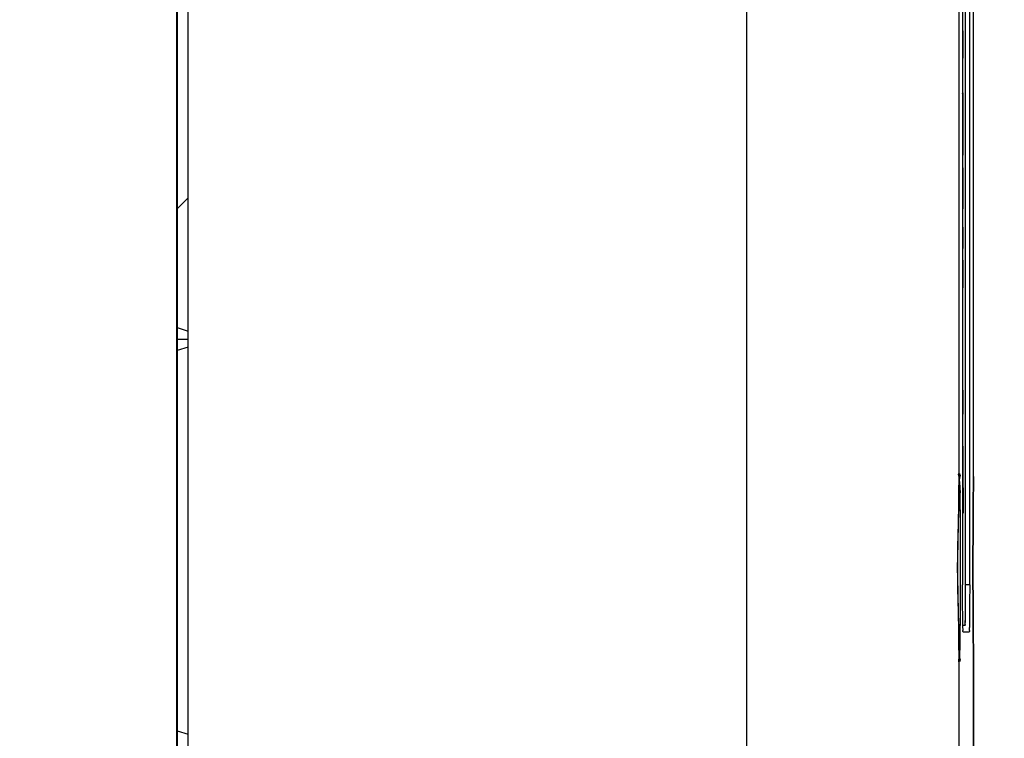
# Model space of a CAD drawing. Header units: inches. Extents: x 0 to 34, y 0 to 22.
# Tile 44 of 69: x 6.6 to 8.4, y 16.1 to 17.4. Entities that reach past the tile are written whole.
import ezdxf

# ---------------------------------------------------------------- set-up
doc = ezdxf.new("R2010")
doc.units = ezdxf.units.IN
doc.header["$LTSCALE"] = 1.87
doc.header["$MEASUREMENT"] = 0
doc.layers.get('0').update_dxf_attribs({"linetype": 'CONTINUOUS'})
for name, color, linetype in [('COSMETIC', 7, 'CONTINUOUS'), ('DATUMCURVES', 7, 'CONTINUOUS'), ('DIMENSIONS', 7, 'CONTINUOUS')]:
    doc.layers.add(name, color=color, linetype=linetype)
doc.styles.get("Standard").update_dxf_attribs({"font": 'txt', "width": 0.8})
doc.dimstyles.new('DIMSTYLE_1', dxfattribs={"dimtxt": 0.125, "dimasz": 0.1875, "dimexe": 0.18, "dimexo": 0.0625, "dimgap": 0.09, "dimtad": 0, "dimtih": 1, "dimtoh": 1, "dimdec": 3, "dimzin": 4, "dimdsep": 46, "dimtxsty": 'STANDARD', "dimblk": '_FILLED', "dimblk1": '_FILLED', "dimblk2": '_FILLED', "dimcen": 0.09, "dimadec": 0, "dimazin": 0, "dimtp": 0.01, "dimtm": 0.01, "dimtfac": 1, "dimtdec": 3, "dimtofl": 0, "dimtmove": 0, "dimatfit": 3, "dimldrblk": '_FILLED', "dimfxl": 1, "dimtolj": 1, "dimtzin": 4, "dimarcsym": 0})

# ---------------------------------------------------------------- blocks, each defined once
blk = doc.blocks.new('_FILLED')
at = {"color": 0, "linetype": 'BYBLOCK'}
blk.add_solid([(0, 0), (-1, 0.1736), (-1, -0.1736)], dxfattribs=at)
blk = doc.blocks.new('*D3')
at = {"layer": 'DIMENSIONS', "color": 2, "linetype": 'CONTINUOUS'}
for p, q in [((7.9704, 19.2405), (9.5876, 19.2405)), ((9.4626, 19.2405), (9.4626, 17.6855)), ((9.4626, 15.6427), (9.4626, 17.4355)), ((7.9704, 15.6427), (9.5876, 15.6427))]:
    blk.add_line(p, q, dxfattribs=at)
at = {"layer": 'DIMENSIONS', "color": 2, "linetype": 'CONTINUOUS', "xscale": 0.1875, "yscale": 0.1875, "zscale": 0.1875}
for p, rotation in [((9.4626, 19.2405), 90), ((9.4626, 15.6427), 270)]:
    blk.add_blockref('_FILLED', p, dxfattribs=dict(at, rotation=rotation))
at = {"layer": 'DIMENSIONS', "color": 2, "linetype": 'CONTINUOUS', "width": 0.8}
for s, p in [('3.598', (8.8001, 17.498)), ('[', (9.4251, 17.498)), ('91.38', (9.5251, 17.498)), (']', (10.0251, 17.498))]:
    blk.add_text(s, height=0.125, dxfattribs=at).set_placement(p)
blk = doc.blocks.new('*D4')
at = {"layer": 'DIMENSIONS', "color": 2, "linetype": 'CONTINUOUS'}
for p, q in [((7.9704, 19.2405), (11.1739, 19.2405)), ((11.0489, 19.2405), (11.0489, 16.726)), ((11.0489, 14.2952), (11.0489, 16.476)), ((6.6459, 14.2952), (11.1739, 14.2952))]:
    blk.add_line(p, q, dxfattribs=at)
at = {"layer": 'DIMENSIONS', "color": 2, "linetype": 'CONTINUOUS', "xscale": 0.1875, "yscale": 0.1875, "zscale": 0.1875}
for p, rotation in [((11.0489, 19.2405), 90), ((11.0489, 14.2952), 270)]:
    blk.add_blockref('_FILLED', p, dxfattribs=dict(at, rotation=rotation))
at = {"layer": 'DIMENSIONS', "color": 2, "linetype": 'CONTINUOUS', "width": 0.8}
for s, p in [('4.945', (10.3364, 16.5385)), ('[', (10.9614, 16.5385)), ('125.61', (11.0614, 16.5385)), (']', (11.6614, 16.5385))]:
    blk.add_text(s, height=0.125, dxfattribs=at).set_placement(p)

msp = doc.modelspace()

# ---------------------------------------------------------------- linework, layer by layer
at = {"color": 7, "linetype": 'CONTINUOUS'}
for p, q in [((6.9186, 19.2009), (6.9186, 15.6829)), ((6.9386, 15.6827), (6.9386, 19.2005)), ((7.9086, 19.2005), (7.9086, 15.6827)), ((8.2839, 18.4966), (8.2839, 16.3866)), ((8.2889, 16.3861), (8.2889, 18.4961)), ((8.2961, 16.3866), (8.2961, 18.4966)), ((8.277, 17.908), (8.277, 16.5142)), ((8.3029, 16.5747), (8.3029, 17.8474)), ((8.3029, 16.5754), (8.3029, 17.8467)), ((6.9192, 16.8329), (6.9192, 17.4929)), ((6.9192, 16.8329), (6.9386, 16.827)), ((6.9189, 16.8129), (6.9386, 16.8129)), ((6.9386, 16.7987), (6.9192, 16.7929)), ((6.9192, 16.1329), (6.9192, 16.7929)), ((8.3029, 16.575), (8.3029, 16.5755)), ((8.3029, 16.5742), (8.3029, 16.5755)), ((8.3029, 16.5742), (8.3029, 16.575)), ((8.277, 16.5141), (8.277, 16.5141)), ((8.277, 16.5141), (8.277, 16.514)), ((8.2961, 16.3866), (8.2889, 16.3866)), ((8.277, 16.3181), (8.277, 16.3181)), ((8.277, 16.318), (8.277, 16.3181)), ((8.277, 16.318), (8.277, 15.6827)), ((8.2842, 16.3161), (8.2883, 16.3161)), ((8.2846, 16.3045), (8.2954, 16.3045)), ((8.3029, 16.257), (8.3029, 16.2579)), ((8.3029, 16.2566), (8.3029, 16.2579)), ((8.3029, 16.2574), (8.3029, 15.6827)), ((8.3029, 16.2566), (8.3029, 16.257)), ((8.3029, 15.6827), (8.3029, 16.2567)), ((6.9192, 16.1329), (6.9386, 16.127))]:
    msp.add_line(p, q, dxfattribs=at)
msp.add_lwpolyline([(8.277, 16.3181), (8.2767, 16.34), (8.2759, 16.3694), (8.2754, 16.4002), (8.2754, 16.4314), (8.2759, 16.4622), (8.2766, 16.4917), (8.277, 16.5141)], dxfattribs=at)
for points, knots in [([(8.2777, 16.5731), (8.2771, 16.5765), (8.2762, 16.5807), (8.2803, 16.5779), (8.2792, 16.5747), (8.2786, 16.572)], [0, 0, 0, 0, 0.461292, 0.486748, 1, 1, 1, 1]), ([(8.278, 16.578), (8.278, 16.5781), (8.278, 16.5783), (8.278, 16.5778), (8.2779, 16.5774), (8.2779, 16.5764), (8.2778, 16.5751), (8.2778, 16.5734), (8.2777, 16.571), (8.2776, 16.5681), (8.2776, 16.5643), (8.2775, 16.5596), (8.2774, 16.5537), (8.2773, 16.5464), (8.2772, 16.5375), (8.2771, 16.5265), (8.2771, 16.5185), (8.277, 16.514)], [0, 0, 0, 0, 0.003469, 0.006302, 0.014712, 0.028595, 0.048524, 0.07549, 0.110849, 0.156254, 0.213834, 0.28613, 0.376238, 0.487872, 0.625441, 0.794143, 1, 1, 1, 1]), ([(8.3029, 16.5742), (8.3028, 16.5705), (8.3026, 16.561), (8.3024, 16.5439), (8.3022, 16.5215), (8.302, 16.4946), (8.3019, 16.4645), (8.3018, 16.4325), (8.3018, 16.3997), (8.3019, 16.3676), (8.302, 16.3375), (8.3022, 16.3107), (8.3024, 16.2882), (8.3026, 16.2711), (8.3028, 16.2616), (8.3029, 16.2579)], [0, 0, 0, 0, 0.035149, 0.090132, 0.16219, 0.248225, 0.344649, 0.447476, 0.552468, 0.655299, 0.751729, 0.837773, 0.909842, 0.964839, 1, 1, 1, 1]), ([(8.3029, 16.2579), (8.3028, 16.2616), (8.3026, 16.2712), (8.3024, 16.2884), (8.3022, 16.311), (8.302, 16.3378), (8.3019, 16.3678), (8.3018, 16.3998), (8.3018, 16.4324), (8.3019, 16.4643), (8.302, 16.4943), (8.3022, 16.5212), (8.3024, 16.5437), (8.3026, 16.5609), (8.3028, 16.5705), (8.3029, 16.5742)], [0, 0, 0, 0, 0.035217, 0.090998, 0.163273, 0.249246, 0.345365, 0.447765, 0.552281, 0.654679, 0.750794, 0.836767, 0.90903, 0.96482, 1, 1, 1, 1]), ([(8.2773, 16.5576), (8.2774, 16.5581), (8.2774, 16.5587), (8.2775, 16.5594), (8.2776, 16.5596)], [0, 0, 0, 0, 0.66977, 1, 1, 1, 1]), ([(8.2786, 16.572), (8.2775, 16.5667), (8.2798, 16.5563), (8.2789, 16.5365), (8.2792, 16.5219), (8.2793, 16.5141)], [0, 0, 0, 0, 0.242294, 0.59071, 1, 1, 1, 1]), ([(8.2772, 16.5383), (8.2772, 16.5386), (8.2772, 16.5392), (8.2772, 16.5399), (8.2772, 16.5403)], [0, 0, 0, 0, 0.388819, 1, 1, 1, 1]), ([(8.277, 16.318), (8.277, 16.3265), (8.2765, 16.3443), (8.2757, 16.372), (8.2752, 16.4012), (8.2752, 16.431), (8.2757, 16.4602), (8.2765, 16.4879), (8.277, 16.5057), (8.277, 16.5142)], [0, 0, 0, 0, 0.129336, 0.273005, 0.423778, 0.576396, 0.727221, 0.870817, 1, 1, 1, 1]), ([(8.2793, 16.5123), (8.2795, 16.5025), (8.2795, 16.4817), (8.2796, 16.4497), (8.2796, 16.4162), (8.2796, 16.3827), (8.2795, 16.3506), (8.2795, 16.3299), (8.2793, 16.32)], [0, 0, 0, 0, 0.154064, 0.323139, 0.499898, 0.67668, 0.845823, 1, 1, 1, 1]), ([(8.284, 16.316), (8.284, 16.3181), (8.2843, 16.3249), (8.2839, 16.3361), (8.2839, 16.3516), (8.2839, 16.3686), (8.2839, 16.3805), (8.2839, 16.3866)], [0, 0, 0, 0, 0.087206, 0.272887, 0.493123, 0.74057, 1, 1, 1, 1]), ([(8.2885, 16.3185), (8.2878, 16.3217), (8.2893, 16.3262), (8.2885, 16.338), (8.289, 16.3518), (8.2889, 16.3684), (8.2889, 16.38), (8.2889, 16.3861)], [0, 0, 0, 0, 0.103443, 0.267972, 0.482381, 0.732061, 1, 1, 1, 1]), ([(8.2961, 16.3866), (8.2961, 16.3805), (8.2961, 16.3686), (8.296, 16.3516), (8.296, 16.3361), (8.2956, 16.3237), (8.2962, 16.3133), (8.2948, 16.3088), (8.296, 16.3045), (8.2954, 16.3045)], [0, 0, 0, 0, 0.222281, 0.434295, 0.622994, 0.782087, 0.90066, 0.974904, 1, 1, 1, 1]), ([(8.277, 16.3181), (8.2771, 16.314), (8.2771, 16.3065), (8.2772, 16.299), (8.2772, 16.2955)], [0, 0, 0, 0, 0.547109, 1, 1, 1, 1]), ([(8.2844, 16.3065), (8.285, 16.3094), (8.2842, 16.3117), (8.284, 16.3148), (8.284, 16.316)], [0, 0, 0, 0, 0.628663, 1, 1, 1, 1]), ([(8.2772, 16.2916), (8.2772, 16.2921), (8.2772, 16.293), (8.2772, 16.2938), (8.2772, 16.2942)], [0, 0, 0, 0, 0.523214, 1, 1, 1, 1]), ([(8.2773, 16.2871), (8.2773, 16.2848), (8.2774, 16.2806), (8.2774, 16.2749), (8.2775, 16.2702), (8.2776, 16.2663), (8.2777, 16.2633), (8.2777, 16.2608), (8.2778, 16.2588), (8.2778, 16.2573), (8.2779, 16.2561), (8.2779, 16.2552), (8.2779, 16.2545), (8.278, 16.2543), (8.278, 16.254), (8.278, 16.254)], [0, 0, 0, 0, 0.209296, 0.380759, 0.520735, 0.634465, 0.726414, 0.800201, 0.858927, 0.904973, 0.940356, 0.966687, 0.985111, 0.996305, 1, 1, 1, 1]), ([(8.2791, 16.2945), (8.2792, 16.2877), (8.2797, 16.276), (8.2776, 16.2654), (8.2786, 16.2602)], [0, 0, 0, 0, 0.589587, 1, 1, 1, 1]), ([(8.2776, 16.2723), (8.2775, 16.2726), (8.2775, 16.2732), (8.2774, 16.2737), (8.2774, 16.274)], [0, 0, 0, 0, 0.490229, 1, 1, 1, 1]), ([(8.2786, 16.2602), (8.2792, 16.2575), (8.2802, 16.2545), (8.2764, 16.2513), (8.2772, 16.2556), (8.2777, 16.259)], [0, 0, 0, 0, 0.514374, 0.541522, 1, 1, 1, 1])]:
    msp.add_open_spline(points, degree=3, knots=knots, dxfattribs=at)
for points in [[(8.2777, 16.5726), (8.2777, 16.5728), (8.2777, 16.5729), (8.2777, 16.5731)], [(8.3029, 16.5742), (8.3029, 16.5744), (8.3029, 16.5746), (8.3029, 16.5747)], [(8.2772, 16.5403), (8.2771, 16.5463), (8.2769, 16.5526), (8.2773, 16.5576)], [(8.2776, 16.5596), (8.278, 16.5629), (8.2787, 16.5658), (8.2779, 16.5717)], [(8.2779, 16.5717), (8.2778, 16.572), (8.2778, 16.5723), (8.2777, 16.5726)], [(8.277, 16.5154), (8.2771, 16.523), (8.2773, 16.5303), (8.2772, 16.5383)], [(8.277, 16.5142), (8.277, 16.5146), (8.277, 16.515), (8.277, 16.5154)], [(8.2793, 16.5141), (8.2793, 16.5135), (8.2793, 16.5129), (8.2793, 16.5123)], [(8.277, 16.3169), (8.277, 16.3173), (8.277, 16.3176), (8.277, 16.318)], [(8.2772, 16.2942), (8.2773, 16.3021), (8.2771, 16.3094), (8.277, 16.3169)], [(8.2793, 16.3181), (8.2792, 16.3103), (8.279, 16.3025), (8.2791, 16.2945)], [(8.2793, 16.32), (8.2793, 16.3194), (8.2793, 16.3187), (8.2793, 16.3181)], [(8.2883, 16.3161), (8.2891, 16.3161), (8.2887, 16.3174), (8.2885, 16.3185)], [(8.2846, 16.3045), (8.2839, 16.3045), (8.2842, 16.3056), (8.2844, 16.3065)], [(8.2774, 16.274), (8.2769, 16.2791), (8.2771, 16.2855), (8.2772, 16.2916)], [(8.2772, 16.2955), (8.2772, 16.2927), (8.2773, 16.2899), (8.2773, 16.2871)], [(8.2779, 16.2604), (8.2786, 16.2663), (8.278, 16.2691), (8.2776, 16.2723)], [(8.2777, 16.2595), (8.2778, 16.2598), (8.2778, 16.2601), (8.2779, 16.2604)], [(8.2777, 16.259), (8.2777, 16.2592), (8.2777, 16.2593), (8.2777, 16.2595)], [(8.3029, 16.2574), (8.3029, 16.2576), (8.3029, 16.2578), (8.3029, 16.2579)]]:
    msp.add_open_spline(points, degree=3, dxfattribs=at)
at = {"layer": 'COSMETIC', "color": 7, "linetype": 'CONTINUOUS'}
msp.add_line((6.9192, 19.1439), (6.9192, 15.9352), dxfattribs=at)
at = {"layer": 'COSMETIC', "color": 2, "linetype": 'CONTINUOUS'}
msp.add_line((6.9192, 17.0388), (6.9386, 17.0582), dxfattribs=at)
at = {"layer": 'DATUMCURVES', "color": 40, "linetype": 'CONTINUOUS'}
for points, knots in [([(8.2889, 16.3995, -2.1377), (8.2889, 16.403, -2.1377), (8.2889, 16.4106, -2.1378), (8.2889, 16.4235, -2.1377), (8.2889, 16.4458, -2.1378), (8.2889, 16.4798, -2.1377), (8.2889, 16.5273, -2.1377), (8.2889, 16.5833, -2.1377), (8.2889, 16.647, -2.1377), (8.2889, 16.7452, -2.1377), (8.2889, 16.8814, -2.1377), (8.2889, 17.0575, -2.1377), (8.2889, 17.2459, -2.1377), (8.2889, 17.4406, -2.1377), (8.2889, 17.6352, -2.1377), (8.2889, 17.8769, -2.1377), (8.2889, 18.1326, -2.1377), (8.2889, 18.355, -2.1377), (8.2889, 18.4649, -2.1377), (8.2889, 18.4951, -2.1377)], [0, 0, 0, 0, 0.004881, 0.011046, 0.018456, 0.036823, 0.059612, 0.086456, 0.116985, 0.150831, 0.227001, 0.312016, 0.402928, 0.496789, 0.59065, 0.681562, 0.842747, 0.956755, 1, 1, 1, 1]), ([(8.2843, 17.3483, -1.6084), (8.2843, 17.3459, -1.6084), (8.2843, 17.33, -1.6084), (8.2843, 17.3142, -1.6084), (8.2843, 17.3009, -1.6084)], [0, 0, 0, 0, 0.15625, 1, 1, 1, 1]), ([(8.2843, 17.3009, -1.6084), (8.2843, 17.3009, -1.6018), (8.2841, 17.3009, -1.5838), (8.284, 17.3009, -1.5658), (8.2839, 17.3009, -1.5545)], [0, 0, 0, 0, 0.370587, 1, 1, 1, 1]), ([(8.284, 17.2402, -1.5649), (8.284, 17.2402, -1.5693), (8.2841, 17.238, -1.5797), (8.2842, 17.2288, -1.5953), (8.2843, 17.2135, -1.6057), (8.2843, 17.1969, -1.6104), (8.2844, 17.1846, -1.6114), (8.2844, 17.1747, -1.6111), (8.2843, 17.1656, -1.6102), (8.2843, 17.1508, -1.6074), (8.2843, 17.1386, -1.602), (8.2842, 17.1321, -1.5968)], [0, 0, 0, 0, 0.098896, 0.230489, 0.393112, 0.493561, 0.613024, 0.664156, 0.714959, 0.814422, 1, 1, 1, 1]), ([(8.284, 17.1465, -1.5707), (8.284, 17.1502, -1.5736), (8.2841, 17.1584, -1.5792), (8.2841, 17.1727, -1.5829), (8.2841, 17.1881, -1.5799), (8.284, 17.1932, -1.57), (8.284, 17.1932, -1.5653)], [0, 0, 0, 0, 0.242166, 0.512774, 0.75521, 1, 1, 1, 1]), ([(8.2842, 17.1321, -1.5968), (8.2842, 17.1328, -1.5954), (8.2841, 17.1376, -1.5868), (8.2841, 17.1424, -1.5781), (8.284, 17.1465, -1.5707)], [0, 0, 0, 0, 0.15625, 1, 1, 1, 1]), ([(8.2843, 17.1102, -1.6084), (8.2843, 17.1085, -1.6084), (8.2843, 17.098, -1.6084), (8.2843, 17.0874, -1.6084), (8.2843, 17.0785, -1.6084)], [0, 0, 0, 0, 0.15625, 1, 1, 1, 1]), ([(8.2843, 17.0785, -1.6084), (8.2842, 17.0656, -1.5928), (8.284, 17.0507, -1.575), (8.2839, 17.0363, -1.5568), (8.2839, 17.0345, -1.5545)], [0, 0, 0, 0, 0.873346, 1, 1, 1, 1]), ([(8.2843, 17.0074, -1.6084), (8.2843, 17.0055, -1.6084), (8.2843, 16.993, -1.6084), (8.2843, 16.9806, -1.6084), (8.2843, 16.9701, -1.6084)], [0, 0, 0, 0, 0.15625, 1, 1, 1, 1]), ([(8.2843, 16.9701, -1.6084), (8.2843, 16.9701, -1.6002), (8.2841, 16.9701, -1.5822), (8.2839, 16.9701, -1.5643), (8.2839, 16.9701, -1.5545)], [0, 0, 0, 0, 0.455912, 1, 1, 1, 1]), ([(8.2843, 16.9497, -1.6084), (8.2843, 16.9472, -1.6084), (8.2843, 16.9314, -1.6084), (8.2843, 16.9156, -1.6084), (8.2843, 16.9022, -1.6084)], [0, 0, 0, 0, 0.15625, 1, 1, 1, 1]), ([(8.2843, 16.9022, -1.6084), (8.2843, 16.9022, -1.6002), (8.2841, 16.9022, -1.5822), (8.2839, 16.9022, -1.5643), (8.2839, 16.9022, -1.5545)], [0, 0, 0, 0, 0.455912, 1, 1, 1, 1]), ([(8.284, 16.7142, -1.5687), (8.284, 16.7107, -1.5705), (8.284, 16.7029, -1.5725), (8.284, 16.695, -1.5706), (8.284, 16.6916, -1.5688)], [0, 0, 0, 0, 0.506906, 1, 1, 1, 1]), ([(8.2844, 16.641, -1.6166), (8.2844, 16.641, -1.6135), (8.2842, 16.6415, -1.5939), (8.284, 16.6419, -1.5743), (8.2839, 16.6422, -1.5578)], [0, 0, 0, 0, 0.15625, 1, 1, 1, 1]), ([(8.2846, 16.5136, -1.6341), (8.2847, 16.5119, -1.6473), (8.285, 16.5094, -1.6844), (8.2853, 16.5139, -1.7218), (8.2855, 16.5196, -1.745)], [0, 0, 0, 0, 0.356996, 1, 1, 1, 1]), ([(8.2887, 16.3259, -2.1033), (8.2887, 16.3288, -2.1084), (8.2888, 16.336, -2.1178), (8.2888, 16.3454, -2.125), (8.2889, 16.3505, -2.1279)], [0, 0, 0, 0, 0.500374, 1, 1, 1, 1])]:
    msp.add_open_spline(points, degree=3, knots=knots, dxfattribs=at)
for points in [[(8.2839, 17.3483, -1.5545), (8.284, 17.3483, -1.5725), (8.2842, 17.3483, -1.5904), (8.2843, 17.3483, -1.6084)], [(8.2839, 17.2393, -1.5545), (8.2839, 17.2399, -1.5579), (8.2839, 17.2402, -1.5614), (8.284, 17.2402, -1.5649)], [(8.284, 17.1932, -1.5653), (8.2839, 17.1932, -1.5614), (8.2839, 17.1916, -1.5578), (8.2839, 17.1893, -1.5545)], [(8.2839, 17.1102, -1.5545), (8.284, 17.1102, -1.5725), (8.2842, 17.1102, -1.5904), (8.2843, 17.1102, -1.6084)], [(8.2839, 17.0074, -1.5545), (8.284, 17.0074, -1.5725), (8.2842, 17.0074, -1.5904), (8.2843, 17.0074, -1.6084)], [(8.2839, 16.9497, -1.5545), (8.284, 16.9497, -1.5725), (8.2842, 16.9497, -1.5904), (8.2843, 16.9497, -1.6084)], [(8.2839, 16.7475, -1.5545), (8.2839, 16.7365, -1.5593), (8.2839, 16.7253, -1.564), (8.284, 16.7141, -1.5686)], [(8.284, 16.7141, -1.5686), (8.284, 16.7141, -1.5686), (8.284, 16.7142, -1.5687), (8.284, 16.7142, -1.5687)], [(8.284, 16.7142, -1.5687), (8.284, 16.7142, -1.5687), (8.284, 16.7142, -1.5687), (8.284, 16.7142, -1.5687)], [(8.284, 16.6916, -1.5687), (8.284, 16.6864, -1.5653), (8.2839, 16.6814, -1.5614), (8.2839, 16.6769, -1.5572)], [(8.2839, 16.6769, -1.557), (8.2839, 16.6761, -1.5562), (8.2839, 16.6752, -1.5553), (8.2839, 16.6744, -1.5545)], [(8.2839, 16.6422, -1.5578), (8.2839, 16.6412, -1.5567), (8.2839, 16.6403, -1.5556), (8.2839, 16.6393, -1.5545)], [(8.2844, 16.6408, -1.6166), (8.2844, 16.6409, -1.6166), (8.2844, 16.6409, -1.6166), (8.2844, 16.641, -1.6166)], [(8.2855, 16.5195, -1.745), (8.2851, 16.5502, -1.6948), (8.2847, 16.5924, -1.6502), (8.2844, 16.6408, -1.6166)], [(8.2839, 16.535, -1.5545), (8.284, 16.531, -1.5707), (8.2841, 16.526, -1.5868), (8.2843, 16.52, -1.6024)], [(8.2843, 16.52, -1.6024), (8.2843, 16.5201, -1.6024), (8.2843, 16.5201, -1.6025), (8.2843, 16.5202, -1.6025)], [(8.2843, 16.5202, -1.6025), (8.2844, 16.5175, -1.6129), (8.2845, 16.5153, -1.6235), (8.2846, 16.5136, -1.6341)], [(8.2855, 16.5196, -1.745), (8.2855, 16.5195, -1.745), (8.2855, 16.5195, -1.745), (8.2855, 16.5195, -1.745)], [(8.2889, 16.3876, -2.1377), (8.2889, 16.3893, -2.1373), (8.2889, 16.3907, -2.1376), (8.2889, 16.3921, -2.1377)], [(8.2889, 16.3818, -2.1376), (8.2889, 16.3832, -2.1377), (8.2889, 16.3846, -2.1377), (8.2889, 16.3861, -2.1377)], [(8.2889, 16.3921, -2.1377), (8.2889, 16.3945, -2.138), (8.2889, 16.397, -2.1378), (8.2889, 16.3995, -2.1377)], [(8.2889, 16.3861, -2.1377), (8.289, 16.3864, -2.1381), (8.2889, 16.387, -2.1379), (8.2889, 16.3876, -2.1377)], [(8.2889, 16.3687, -2.1355), (8.2889, 16.373, -2.1366), (8.2889, 16.3774, -2.1373), (8.2889, 16.3818, -2.1376)], [(8.2889, 16.3672, -2.135), (8.2889, 16.3677, -2.1352), (8.2889, 16.3682, -2.1353), (8.2889, 16.3687, -2.1355)], [(8.2889, 16.3518, -2.1287), (8.2889, 16.3567, -2.1314), (8.2889, 16.3619, -2.1335), (8.2889, 16.3672, -2.135)], [(8.2889, 16.3505, -2.1279), (8.2889, 16.351, -2.1282), (8.2889, 16.3514, -2.1284), (8.2889, 16.3518, -2.1287)], [(8.2883, 16.3161, -2.0678), (8.2884, 16.3161, -2.0736), (8.2884, 16.3169, -2.0794), (8.2885, 16.3184, -2.0852)], [(8.2885, 16.3189, -2.0871), (8.2885, 16.3197, -2.0899), (8.2886, 16.3207, -2.0926), (8.2886, 16.3219, -2.0953)], [(8.2885, 16.3188, -2.0866), (8.2885, 16.3188, -2.0868), (8.2885, 16.3189, -2.0869), (8.2885, 16.3189, -2.0871)], [(8.2885, 16.3184, -2.0852), (8.2885, 16.3185, -2.0856), (8.2885, 16.3186, -2.0861), (8.2885, 16.3188, -2.0866)], [(8.2886, 16.3251, -2.102), (8.2886, 16.3254, -2.1024), (8.2886, 16.3256, -2.1029), (8.2887, 16.3259, -2.1033)], [(8.2886, 16.3219, -2.0953), (8.2886, 16.3229, -2.0976), (8.2886, 16.3239, -2.0998), (8.2886, 16.3251, -2.102)], [(8.2842, 16.3161, -1.5954), (8.2856, 16.3161, -1.7529), (8.287, 16.3161, -1.9103), (8.2883, 16.3161, -2.0678)]]:
    msp.add_open_spline(points, degree=3, dxfattribs=at)

# ---------------------------------------------------------------- dimensions: what is measured, and where the dimension line sits
at = {"layer": 'DIMENSIONS', "color": 2, "linetype": 'CONTINUOUS'}
for base, p2, picture, middle in [((11.0489, 14.2952), (6.6459, 14.2952), '*D4', (11.0489, 16.601)), ((9.4626, 15.6427), (7.9704, 15.6427), '*D3', (9.4626, 17.5605))]:
    dim = msp.add_linear_dim(base=base, p1=(7.9704, 19.2405), p2=p2, angle=270, dimstyle='DIMSTYLE_1', dxfattribs=at)
    dim.commit()
    dim.dimension.update_dxf_attribs({"geometry": picture, "text_midpoint": middle, "dimtype": 160})

doc.saveas('drawing.dxf')
